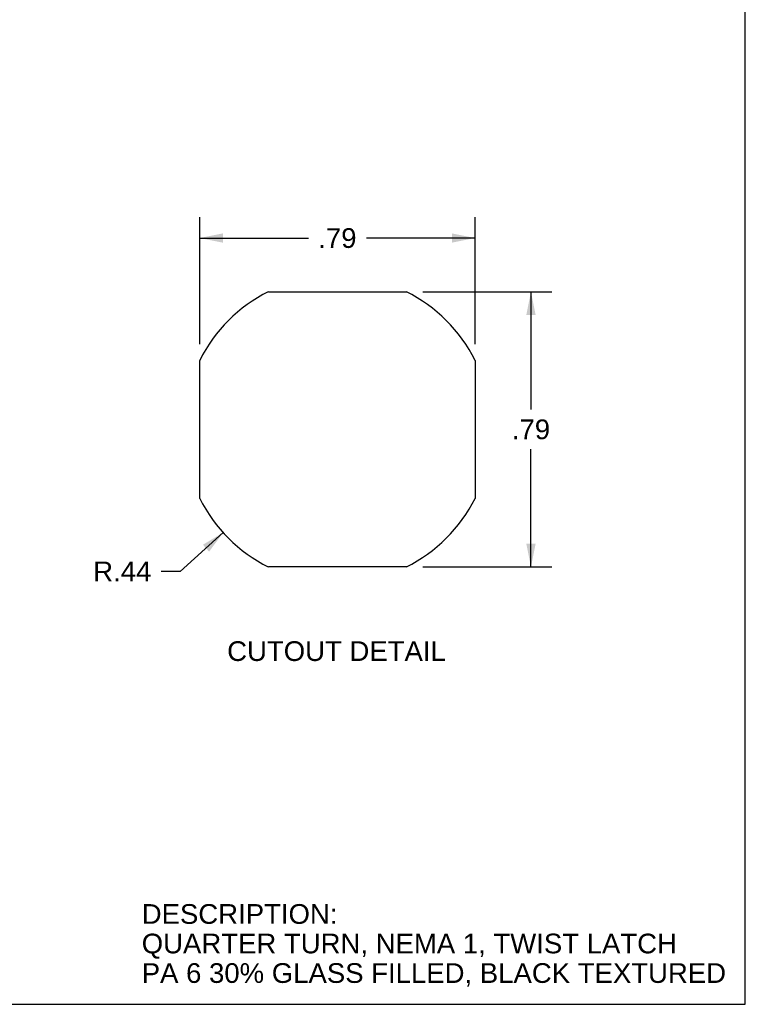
# Model space of a CAD drawing. Header units: inches. Extents: x 0 to 7.33, y 0 to 5.67.
# Tile 4 of 10: x 5.25 to 7.33, y 0 to 2.83. Entities that reach past the tile are written whole.
import ezdxf

# ---------------------------------------------------------------- set-up
doc = ezdxf.new("R2010")
doc.units = ezdxf.units.IN
doc.header["$LTSCALE"] = 0.403333
doc.header["$MEASUREMENT"] = 0
doc.layers.get('0').update_dxf_attribs({"linetype": 'CONTINUOUS'})
doc.layers.add('DIMENSIONS', color=7, linetype='CONTINUOUS')
doc.styles.get("Standard").update_dxf_attribs({"font": 'arial.ttf'})
doc.dimstyles.new('DIMSTYLE_1', dxfattribs={"dimtxt": 0.056667, "dimasz": 0.066667, "dimexe": 0.09, "dimexo": 0.07, "dimgap": 0.0425, "dimtad": 0, "dimtih": 1, "dimtoh": 1, "dimzin": 4, "dimdsep": 46, "dimtxsty": 'Standard', "dimblk": '_FILLED', "dimblk1": '_FILLED', "dimblk2": '_FILLED', "dimcen": 0.09, "dimazin": 1, "dimtfac": 1, "dimtdec": 3, "dimtofl": 0, "dimtmove": 0, "dimatfit": 3, "dimldrblk": '_FILLED', "dimfxl": 0, "dimtolj": 1, "dimtzin": 4, "dimarcsym": 0})
doc.dimstyles.new('DIMSTYLE_2', dxfattribs={"dimtxt": 0.056667, "dimasz": 0.066667, "dimexe": 0.09, "dimexo": 0.07, "dimgap": 0.09, "dimtad": 0, "dimtih": 1, "dimtoh": 1, "dimzin": 4, "dimdsep": 46, "dimtxsty": 'Standard', "dimblk": '_FILLED', "dimblk1": '_FILLED', "dimblk2": '_FILLED', "dimcen": 0.09, "dimazin": 1, "dimtfac": 1, "dimtdec": 3, "dimtofl": 0, "dimtmove": 0, "dimatfit": 3, "dimldrblk": '_FILLED', "dimfxl": 0, "dimtolj": 1, "dimtzin": 4, "dimarcsym": 0})

# ---------------------------------------------------------------- blocks, each defined once
blk = doc.blocks.new('_FILLED')
at = {"color": 0, "linetype": 'ByBlock'}
blk.add_solid([(0, 0), (-1, 0.2), (-1, -0.2)], dxfattribs=at)
blk = doc.blocks.new('*D1')
at = {"layer": 'DIMENSIONS', "color": 2, "linetype": 'Continuous'}
for p, q in [((5.7643, 1.8998), (5.7643, 2.265)), ((6.5563, 1.8998), (6.5563, 2.265)), ((5.7643, 2.205), (6.077, 2.205)), ((6.5563, 2.205), (6.2437, 2.205))]:
    blk.add_line(p, q, dxfattribs=at)
at = {"layer": 'DIMENSIONS', "color": 2, "linetype": 'Continuous', "xscale": 0.0666666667, "yscale": 0.0666666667, "zscale": 0.0666666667, "rotation": 180}
blk.add_blockref('_FILLED', (5.7643, 2.205), dxfattribs=at)
at = {"layer": 'DIMENSIONS', "color": 2, "linetype": 'Continuous', "xscale": 0.0666666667, "yscale": 0.0666666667, "zscale": 0.0666666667}
blk.add_blockref('_FILLED', (6.5563, 2.205), dxfattribs=at)
at = {"layer": 'DIMENSIONS', "color": 2, "linetype": 'Continuous', "insert": (6.1603, 2.2333), "char_height": 0.05667, "width": 0.109963, "attachment_point": 2, "line_spacing_factor": 0.9}
blk.add_mtext('.79', dxfattribs=at)
blk = doc.blocks.new('*D2')
at = {"layer": 'DIMENSIONS', "color": 2, "linetype": 'Continuous'}
for p, q in [((6.4056, 2.0505), (6.777, 2.0505)), ((6.717, 2.0505), (6.717, 1.7112)), ((6.717, 1.2585), (6.717, 1.5979)), ((6.4056, 1.2585), (6.777, 1.2585))]:
    blk.add_line(p, q, dxfattribs=at)
at = {"layer": 'DIMENSIONS', "color": 2, "linetype": 'Continuous', "xscale": 0.0666666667, "yscale": 0.0666666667, "zscale": 0.0666666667}
for p, rotation in [((6.717, 2.0505), 90), ((6.717, 1.2585), 270)]:
    blk.add_blockref('_FILLED', p, dxfattribs=dict(at, rotation=rotation))
at = {"layer": 'DIMENSIONS', "color": 2, "linetype": 'Continuous', "insert": (6.717, 1.6829), "char_height": 0.05667, "width": 0.109963, "attachment_point": 2, "line_spacing_factor": 0.9}
blk.add_mtext('.79', dxfattribs=at)
blk = doc.blocks.new('*D3')
at = {"layer": 'DIMENSIONS', "color": 2, "linetype": 'Continuous'}
for p, q in [((5.8319, 1.3573), (5.7085, 1.2457)), ((5.7085, 1.2457), (5.6535, 1.2457))]:
    blk.add_line(p, q, dxfattribs=at)
at = {"layer": 'DIMENSIONS', "color": 2, "linetype": 'Continuous', "xscale": 0.0666666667, "yscale": 0.0666666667, "zscale": 0.0666666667, "rotation": 42.1382869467}
blk.add_blockref('_FILLED', (5.8319, 1.3573), dxfattribs=at)
at = {"layer": 'DIMENSIONS', "color": 2, "linetype": 'Continuous', "insert": (5.6252, 1.2741), "char_height": 0.05667, "width": 0.167051, "attachment_point": 3, "line_spacing_factor": 0.9}
blk.add_mtext('R.44', dxfattribs=at)

msp = doc.modelspace()

# ---------------------------------------------------------------- linework, layer by layer
at = {"color": 7, "linetype": 'Continuous'}
for p, q in [((7.3333, 0), (7.3333, 5.6667)), ((0, 0), (7.3333, 0))]:
    msp.add_line(p, q, dxfattribs=at)
at = {"color": 3, "linetype": 'Continuous'}
for p, q in [((5.9618, 2.0505), (6.3589, 2.0505)), ((5.7643, 1.4559), (5.7643, 1.8531)), ((6.5563, 1.8531), (6.5563, 1.4559)), ((6.3589, 1.2585), (5.9618, 1.2585))]:
    msp.add_line(p, q, dxfattribs=at)
for start, end in [(116.6319, 153.3681), (26.6319, 63.3681), (206.6319, 243.3681), (296.6319, 333.3681)]:
    msp.add_arc((6.1603, 1.6545), 0.443, start, end, dxfattribs=at)

# ---------------------------------------------------------------- texts
at = {"layer": 'DIMENSIONS', "color": 2, "linetype": 'Continuous', "char_height": 0.056667, "attachment_point": 1, "line_spacing_factor": 0.9}
for s, insert, width in [('CUTOUT DETAIL', (5.8433, 1.0447), 0.627757), ('DESCRIPTION:\\PQUARTER TURN, NEMA 1, TWIST LATCH\\PPA 6 30% GLASS FILLED, BLACK TEXTURED', (5.5976, 0.2883), 1.677249)]:
    msp.add_mtext(s, dxfattribs=dict(at, insert=insert, width=width))

# ---------------------------------------------------------------- dimensions: what is measured, and where the dimension line sits
at = {"layer": 'DIMENSIONS', "color": 2, "linetype": 'Continuous'}
for base, p1, p2, angle, picture, middle in [((5.7643, 2.205), (6.5563, 1.8298), (5.7643, 1.8298), 180, '*D1', (6.162, 2.2047)), ((6.717, 1.2585), (6.3356, 2.0505), (6.3356, 1.2585), 270, '*D2', (6.7186, 1.6542))]:
    dim = msp.add_linear_dim(base=base, p1=p1, p2=p2, angle=angle, dimstyle='DIMSTYLE_1', dxfattribs=at)
    dim.commit()
    dim.dimension.update_dxf_attribs({"geometry": picture, "text_midpoint": middle, "dimtype": 160})
dim = msp.add_radius_dim(center=(6.1603, 1.6545), mpoint=(5.8319, 1.3573), text='R<>', dimstyle='DIMSTYLE_2', override={"dimpost": '<>'}, dxfattribs=at)
dim.commit()
dim.dimension.update_dxf_attribs({"geometry": '*D3', "text_midpoint": (5.5417, 1.2457), "dimtype": 164})

doc.saveas('drawing.dxf')
